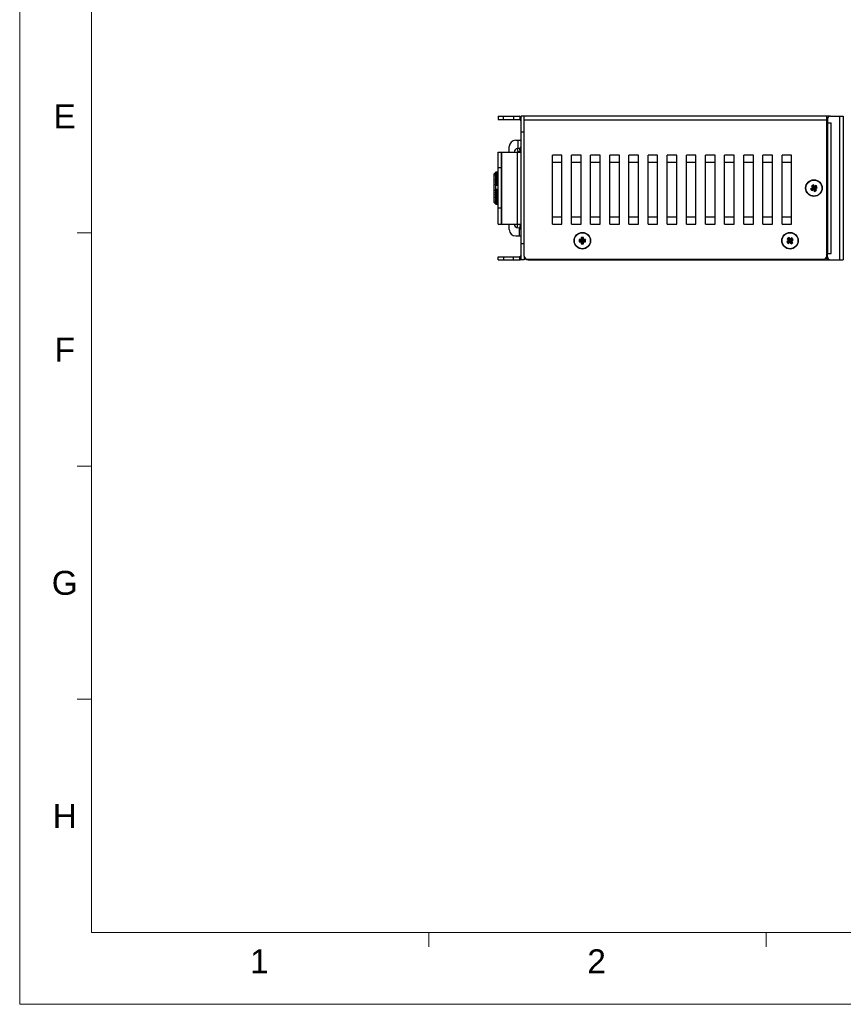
# Model space of a CAD drawing. Extents: x 879 to 1770, y -20 to 610.
# Tile 1 of 16: x 879 to 1137, y -20 to 288. Entities that reach past the tile are written whole.
import ezdxf
from ezdxf.enums import TextEntityAlignment as Align

# ---------------------------------------------------------------- set-up
doc = ezdxf.new("R2010")
doc.units = 0
doc.header["$LTSCALE"] = 2
doc.header["$MEASUREMENT"] = 0
doc.layers.get('0').update_dxf_attribs({"linetype": 'CONTINUOUS'})
for name, color, linetype in [('3105460500_DXF_CONTINUOU97', 7, 'CONTINUOUS'), ('3991141100_CDXF_CONTINUO86', 7, 'CONTINUOUS'), ('3991141200_BDXF_CONTINUO89', 7, 'CONTINUOUS'), ('3991161200_PDXF_CONTINUO87', 7, 'CONTINUOUS'), ('46-111-501-1DXF_CONTINUO95', 7, 'CONTINUOUS'), ('BACK_PLATE_2DXF_CONTINUO96', 7, 'CONTINUOUS'), ('SNAP_2_DXF_CONTINUOUS_LINE', 7, 'CONTINUOUS')]:
    doc.layers.add(name, color=color, linetype=linetype)
doc.styles.add('TEXTSTYLE_1', font='ARIAL.TTF')

msp = doc.modelspace()

# ---------------------------------------------------------------- linework, layer by layer
at = {"linetype": 'Continuous', "lineweight": 5}
for p, q in [((878.658, 609.697), (878.658, -20.303)), ((901.158, 587.197), (901.158, 2.197)), ((901.158, 221.572), (896.658, 221.572)), ((901.158, 148.447), (896.658, 148.447)), ((901.158, 75.322), (896.658, 75.322)), ((901.158, 2.197), (1747.158, 2.197)), ((1006.908, 2.197), (1006.908, -2.303)), ((1112.658, 2.197), (1112.658, -2.303)), ((878.658, -20.303), (1769.658, -20.303))]:
    msp.add_line(p, q, dxfattribs=at)
at = {"layer": '3105460500_DXF_CONTINUOU97', "color": 7, "linetype": 'Continuous'}
for p, q in [((1127.149, 235.731), (1126.583, 235.411)), ((1126.583, 235.411), (1126.928, 234.802)), ((1126.583, 235.411), (1126.948, 235.31)), ((1127.437, 236.642), (1126.828, 236.297)), ((1126.828, 236.297), (1127.149, 235.731)), ((1126.828, 236.297), (1127.193, 236.196)), ((1126.928, 234.802), (1127.029, 235.167)), ((1126.928, 234.802), (1127.494, 235.122)), ((1127.514, 235.63), (1126.948, 235.31)), ((1126.948, 235.31), (1127.029, 235.167)), ((1127.029, 235.167), (1127.595, 235.488)), ((1127.149, 235.731), (1127.514, 235.63)), ((1127.336, 236.277), (1127.193, 236.196)), ((1127.193, 236.196), (1127.514, 235.63)), ((1127.437, 236.642), (1127.336, 236.277)), ((1127.657, 235.711), (1127.336, 236.277)), ((1127.758, 236.076), (1127.437, 236.642)), ((1127.494, 235.122), (1127.595, 235.488)), ((1127.494, 235.122), (1127.814, 234.557)), ((1127.595, 235.488), (1127.915, 234.922)), ((1127.758, 236.076), (1127.657, 235.711)), ((1128.222, 236.032), (1127.657, 235.711)), ((1127.738, 235.568), (1128.303, 235.889)), ((1128.058, 235.003), (1127.738, 235.568)), ((1128.103, 235.467), (1127.738, 235.568)), ((1128.323, 236.397), (1127.758, 236.076)), ((1127.814, 234.557), (1127.915, 234.922)), ((1127.814, 234.557), (1128.423, 234.902)), ((1127.915, 234.922), (1128.058, 235.003)), ((1128.423, 234.902), (1128.058, 235.003)), ((1128.103, 235.467), (1128.668, 235.788)), ((1128.423, 234.902), (1128.103, 235.467)), ((1128.323, 236.397), (1128.222, 236.032)), ((1128.303, 235.889), (1128.222, 236.032)), ((1128.668, 235.788), (1128.303, 235.889)), ((1128.668, 235.788), (1128.323, 236.397)), ((1054.028, 219.456), (1054.023, 218.756)), ((1054.028, 219.456), (1054.294, 219.186)), ((1054.678, 219.452), (1054.028, 219.456)), ((1054.294, 219.186), (1054.293, 219.022)), ((1054.944, 219.182), (1054.294, 219.186)), ((1054.682, 220.102), (1054.678, 219.452)), ((1054.678, 219.452), (1054.944, 219.182)), ((1054.682, 220.102), (1054.949, 219.832)), ((1055.382, 220.097), (1054.682, 220.102)), ((1054.949, 219.832), (1054.944, 219.182)), ((1055.113, 219.831), (1054.949, 219.832)), ((1055.108, 219.181), (1055.113, 219.831)), ((1055.378, 219.447), (1055.108, 219.181)), ((1055.758, 219.177), (1055.108, 219.181)), ((1055.382, 220.097), (1055.113, 219.831)), ((1055.378, 219.447), (1055.382, 220.097)), ((1056.028, 219.443), (1055.378, 219.447)), ((1056.028, 219.443), (1055.758, 219.177)), ((1056.023, 218.743), (1056.028, 219.443)), ((1119.816, 220.113), (1119.252, 219.698)), ((1119.252, 219.698), (1119.636, 219.174)), ((1119.252, 219.698), (1119.626, 219.641)), ((1119.758, 219.738), (1119.626, 219.641)), ((1119.626, 219.641), (1120.011, 219.117)), ((1119.816, 220.113), (1119.758, 219.738)), ((1120.143, 219.214), (1119.758, 219.738)), ((1120.201, 219.589), (1119.816, 220.113)), ((1120.667, 219.599), (1120.143, 219.214)), ((1120.201, 219.589), (1120.143, 219.214)), ((1120.724, 219.974), (1120.201, 219.589)), ((1120.24, 219.082), (1120.764, 219.467)), ((1120.615, 219.025), (1121.139, 219.409)), ((1120.724, 219.974), (1120.667, 219.599)), ((1120.764, 219.467), (1120.667, 219.599)), ((1121.139, 219.409), (1120.724, 219.974)), ((1121.139, 219.409), (1120.764, 219.467)), ((1054.023, 218.756), (1054.293, 219.022)), ((1054.023, 218.756), (1054.673, 218.752)), ((1054.293, 219.022), (1054.943, 219.018)), ((1054.673, 218.752), (1054.669, 218.102)), ((1054.669, 218.102), (1054.939, 218.368)), ((1054.669, 218.102), (1055.369, 218.097)), ((1054.673, 218.752), (1054.943, 219.018)), ((1054.943, 219.018), (1054.939, 218.368)), ((1054.939, 218.368), (1055.103, 218.367)), ((1055.103, 218.367), (1055.107, 219.017)), ((1055.369, 218.097), (1055.103, 218.367)), ((1055.373, 218.747), (1055.107, 219.017)), ((1055.107, 219.017), (1055.757, 219.013)), ((1055.369, 218.097), (1055.373, 218.747)), ((1055.373, 218.747), (1056.023, 218.743)), ((1055.757, 219.013), (1055.758, 219.177)), ((1056.023, 218.743), (1055.757, 219.013)), ((1119.636, 219.174), (1119.113, 218.789)), ((1119.113, 218.789), (1119.527, 218.225)), ((1119.113, 218.789), (1119.487, 218.732)), ((1120.011, 219.117), (1119.487, 218.732)), ((1119.487, 218.732), (1119.584, 218.6)), ((1119.527, 218.225), (1120.051, 218.61)), ((1119.527, 218.225), (1119.584, 218.6)), ((1119.584, 218.6), (1120.108, 218.985)), ((1119.636, 219.174), (1120.011, 219.117)), ((1120.051, 218.61), (1120.108, 218.985)), ((1120.051, 218.61), (1120.436, 218.086)), ((1120.108, 218.985), (1120.493, 218.461)), ((1120.625, 218.558), (1120.24, 219.082)), ((1120.615, 219.025), (1120.24, 219.082)), ((1120.436, 218.086), (1121, 218.501)), ((1120.436, 218.086), (1120.493, 218.461)), ((1120.493, 218.461), (1120.625, 218.558)), ((1121, 218.501), (1120.615, 219.025)), ((1121, 218.501), (1120.625, 218.558))]:
    msp.add_line(p, q, dxfattribs=at)
for centre in [(1127.626, 235.599), (1055.026, 219.099), (1120.126, 219.099)]:
    msp.add_circle(centre, 2.5, dxfattribs=at)
at = {"layer": '3991141100_CDXF_CONTINUO86', "color": 3, "linetype": 'Continuous'}
for p, q in [((1036.826, 214.299), (1036.826, 258.099)), ((1132.826, 258.099), (1036.826, 258.099)), ((1131.626, 256.899), (1036.826, 256.899)), ((1131.626, 214.299), (1131.626, 258.099)), ((1045.626, 224.308), (1045.626, 245.891)), ((1048.626, 245.891), (1045.626, 245.891)), ((1048.626, 224.308), (1048.626, 245.891)), ((1051.626, 224.308), (1051.626, 245.891)), ((1054.626, 245.891), (1051.626, 245.891)), ((1054.626, 224.308), (1054.626, 245.891)), ((1057.626, 224.308), (1057.626, 245.891)), ((1060.626, 245.891), (1057.626, 245.891)), ((1060.626, 224.308), (1060.626, 245.891)), ((1063.626, 224.308), (1063.626, 245.891)), ((1066.626, 245.891), (1063.626, 245.891)), ((1066.626, 224.308), (1066.626, 245.891)), ((1069.626, 224.308), (1069.626, 245.891)), ((1072.626, 245.891), (1069.626, 245.891)), ((1072.626, 224.308), (1072.626, 245.891)), ((1075.626, 224.308), (1075.626, 245.891)), ((1078.626, 245.891), (1075.626, 245.891)), ((1078.626, 224.308), (1078.626, 245.891)), ((1081.626, 224.308), (1081.626, 245.891)), ((1084.626, 245.891), (1081.626, 245.891)), ((1084.626, 224.308), (1084.626, 245.891)), ((1087.626, 224.308), (1087.626, 245.891)), ((1090.626, 245.891), (1087.626, 245.891)), ((1090.626, 224.308), (1090.626, 245.891)), ((1093.626, 224.308), (1093.626, 245.891)), ((1096.626, 245.891), (1093.626, 245.891)), ((1096.626, 224.308), (1096.626, 245.891)), ((1099.626, 224.308), (1099.626, 245.891)), ((1102.626, 245.891), (1099.626, 245.891)), ((1102.626, 224.308), (1102.626, 245.891)), ((1105.626, 224.308), (1105.626, 245.891)), ((1108.626, 245.891), (1105.626, 245.891)), ((1108.626, 224.308), (1108.626, 245.891)), ((1111.626, 224.308), (1111.626, 245.891)), ((1114.626, 245.891), (1111.626, 245.891)), ((1114.626, 224.308), (1114.626, 245.891)), ((1117.626, 224.308), (1117.626, 245.891)), ((1120.626, 245.891), (1117.626, 245.891)), ((1120.626, 224.308), (1120.626, 245.891)), ((1048.626, 243.599), (1045.626, 243.599)), ((1054.626, 243.599), (1051.626, 243.599)), ((1060.626, 243.599), (1057.626, 243.599)), ((1066.626, 243.599), (1063.626, 243.599)), ((1072.626, 243.599), (1069.626, 243.599)), ((1078.626, 243.599), (1075.626, 243.599)), ((1084.626, 243.599), (1081.626, 243.599)), ((1090.626, 243.599), (1087.626, 243.599)), ((1096.626, 243.599), (1093.626, 243.599)), ((1102.626, 243.599), (1099.626, 243.599)), ((1108.626, 243.599), (1105.626, 243.599)), ((1114.626, 243.599), (1111.626, 243.599)), ((1120.626, 243.599), (1117.626, 243.599)), ((1045.626, 226.599), (1048.626, 226.599)), ((1051.626, 226.599), (1054.626, 226.599)), ((1057.626, 226.599), (1060.626, 226.599)), ((1063.626, 226.599), (1066.626, 226.599)), ((1069.626, 226.599), (1072.626, 226.599)), ((1075.626, 226.599), (1078.626, 226.599)), ((1081.626, 226.599), (1084.626, 226.599)), ((1087.626, 226.599), (1090.626, 226.599)), ((1093.626, 226.599), (1096.626, 226.599)), ((1099.626, 226.599), (1102.626, 226.599)), ((1105.626, 226.599), (1108.626, 226.599)), ((1111.626, 226.599), (1114.626, 226.599)), ((1117.626, 226.599), (1120.626, 226.599)), ((1045.626, 224.308), (1048.626, 224.308)), ((1051.626, 224.308), (1054.626, 224.308)), ((1057.626, 224.308), (1060.626, 224.308)), ((1063.626, 224.308), (1066.626, 224.308)), ((1069.626, 224.308), (1072.626, 224.308)), ((1075.626, 224.308), (1078.626, 224.308)), ((1081.626, 224.308), (1084.626, 224.308)), ((1087.626, 224.308), (1090.626, 224.308)), ((1093.626, 224.308), (1096.626, 224.308)), ((1099.626, 224.308), (1102.626, 224.308)), ((1105.626, 224.308), (1108.626, 224.308)), ((1111.626, 224.308), (1114.626, 224.308)), ((1117.626, 224.308), (1120.626, 224.308)), ((1037.826, 213.299), (1130.626, 213.299))]:
    msp.add_line(p, q, dxfattribs=at)
at = {"layer": '3991141100_CDXF_CONTINUO86', "color": 7, "linetype": 'Continuous'}
msp.add_line((1131.826, 257.099), (1131.626, 257.099), dxfattribs=at)
at = {"layer": '3991141100_CDXF_CONTINUO86', "color": 3, "linetype": 'Continuous'}
for centre in [(1127.626, 235.599), (1055.026, 219.099), (1120.126, 219.099)]:
    msp.add_circle(centre, 2.6, dxfattribs=at)
for centre, start, end in [((1037.826, 214.299), 180, 270), ((1130.626, 214.299), 270, 0)]:
    msp.add_arc(centre, 1, start, end, dxfattribs=at)
at = {"layer": '3991141200_BDXF_CONTINUO89', "color": 7, "linetype": 'Continuous'}
for p, q in [((1038.026, 213.099), (1038.026, 213.299)), ((1038.026, 213.099), (1132.826, 213.099)), ((1042.026, 213.099), (1042.026, 213.299)), ((1042.526, 213.099), (1042.526, 213.299)), ((1042.776, 213.299), (1042.776, 213.099)), ((1043.026, 213.299), (1043.026, 213.236)), ((1125.126, 213.299), (1125.126, 213.236)), ((1125.376, 213.099), (1125.376, 213.299)), ((1125.626, 213.099), (1125.626, 213.299)), ((1126.126, 213.099), (1126.126, 213.299)), ((1131.626, 214.099), (1131.626, 213.099))]:
    msp.add_line(p, q, dxfattribs=at)
at = {"layer": '3991141200_BDXF_CONTINUO89', "color": 3, "linetype": 'Continuous'}
msp.add_line((1131.626, 214.099), (1131.826, 214.099), dxfattribs=at)
at = {"layer": '3991141200_BDXF_CONTINUO89', "color": 7, "linetype": 'Continuous'}
msp.add_arc((1038.026, 214.299), 1.2, 180, 270, dxfattribs=at)
for points, start_tangent, end_tangent in [([(1042.776, 213.099), (1042.844, 213.1), (1042.899, 213.102), (1042.938, 213.107), (1042.967, 213.117), (1042.989, 213.132), (1043.006, 213.151), (1043.017, 213.175), (1043.024, 213.203)], (1, 0), (0.1430165, 0.9897203)), ([(1043.024, 213.203), (1043.026, 213.236)], (0.1430165, 0.9897203), (0, 1)), ([(1125.128, 213.203), (1125.126, 213.236)], (-0.1430165, 0.9897203), (0, 1)), ([(1125.376, 213.099), (1125.308, 213.1), (1125.253, 213.102), (1125.214, 213.107), (1125.184, 213.117), (1125.162, 213.132), (1125.146, 213.151), (1125.135, 213.175), (1125.128, 213.203)], (-1, 0), (-0.1430165, 0.9897203))]:
    msp.add_spline(points, degree=3, dxfattribs=dict(at, start_tangent=start_tangent, end_tangent=end_tangent))
at = {"layer": '3991161200_PDXF_CONTINUO87', "color": 7, "linetype": 'Continuous'}
for p, q in [((1131.826, 257.099), (1131.826, 255.099)), ((1132.826, 258.099), (1136.826, 258.099)), ((1135.626, 258.099), (1135.626, 213.099)), ((1136.826, 258.099), (1136.826, 213.099)), ((1131.64, 255.099), (1131.826, 255.099)), ((1131.826, 256.099), (1133.026, 256.099)), ((1131.838, 256.099), (1131.838, 215.099)), ((1133.026, 215.099), (1133.026, 256.099)), ((1131.64, 216.099), (1131.826, 216.099)), ((1131.826, 214.099), (1131.826, 216.099)), ((1131.826, 215.099), (1133.026, 215.099)), ((1132.826, 213.099), (1136.826, 213.099))]:
    msp.add_line(p, q, dxfattribs=at)
for centre, start, end in [((1132.826, 257.099), 90, 180), ((1132.826, 214.099), 180, 270)]:
    msp.add_arc(centre, 1, start, end, dxfattribs=at)
at = {"layer": '46-111-501-1DXF_CONTINUO95', "color": 6, "linetype": 'Continuous'}
for p, q in [((1027.326, 238.499), (1027.326, 232.699)), ((1027.426, 240.099), (1027.912, 240.586)), ((1027.426, 231.099), (1027.426, 240.099)), ((1027.726, 240.371), (1027.726, 240.385)), ((1027.74, 240.385), (1027.726, 240.385)), ((1027.726, 239.872), (1027.726, 239.935)), ((1027.833, 239.935), (1027.726, 239.935)), ((1027.726, 239.564), (1027.726, 239.611)), ((1027.83, 239.611), (1027.726, 239.611)), ((1027.726, 239.193), (1027.726, 239.249)), ((1028.626, 239.249), (1027.726, 239.249)), ((1027.726, 238.766), (1027.726, 238.83)), ((1028.626, 238.83), (1027.726, 238.83)), ((1027.854, 238.788), (1027.726, 238.766)), ((1027.726, 238.289), (1027.726, 238.359)), ((1028.626, 238.359), (1027.726, 238.359)), ((1027.854, 238.292), (1027.726, 238.289)), ((1027.726, 237.769), (1027.726, 237.845)), ((1028.626, 237.845), (1027.726, 237.845)), ((1027.726, 237.769), (1028.626, 237.769)), ((1027.854, 237.753), (1027.726, 237.769)), ((1027.838, 240.502), (1027.854, 240.518)), ((1027.853, 240.083), (1028.626, 240.083)), ((1027.854, 240.527), (1027.887, 240.561)), ((1027.854, 240.518), (1027.884, 240.518)), ((1027.854, 239.763), (1028.626, 239.763)), ((1027.854, 239.4), (1028.626, 239.4)), ((1027.854, 239.234), (1027.89, 239.24)), ((1027.854, 238.977), (1028.626, 238.977)), ((1027.854, 238.788), (1027.876, 238.79)), ((1027.854, 238.501), (1028.626, 238.501)), ((1027.854, 238.292), (1027.861, 238.292)), ((1028.626, 238.292), (1027.854, 238.292)), ((1027.854, 237.978), (1028.626, 237.978)), ((1028.626, 237.753), (1027.854, 237.753)), ((1028.626, 238.79), (1027.875, 238.79)), ((1028.626, 238.788), (1027.875, 238.788)), ((1028.626, 239.24), (1027.889, 239.24)), ((1028.626, 239.234), (1027.889, 239.234)), ((1028.626, 239.636), (1027.9, 239.636)), ((1027.912, 239.97), (1027.926, 239.965)), ((1027.913, 240.587), (1027.926, 240.599)), ((1027.926, 240.596), (1027.926, 240.599)), ((1028.626, 240.599), (1027.926, 240.599)), ((1027.926, 240.596), (1028.626, 240.596)), ((1027.926, 240.199), (1027.926, 240.558)), ((1028.626, 240.558), (1027.926, 240.558)), ((1027.926, 240.199), (1028.626, 240.199)), ((1028.626, 239.97), (1027.926, 239.97)), ((1027.926, 239.888), (1027.926, 239.965)), ((1028.626, 239.965), (1027.926, 239.965)), ((1027.926, 239.888), (1028.626, 239.888)), ((1027.926, 239.532), (1027.926, 239.625)), ((1028.626, 239.625), (1027.926, 239.625)), ((1027.926, 239.532), (1028.626, 239.532)), ((1027.926, 239.114), (1027.926, 239.221)), ((1028.626, 239.221), (1027.926, 239.221)), ((1027.926, 239.114), (1028.626, 239.114)), ((1027.926, 238.64), (1027.926, 238.761)), ((1028.626, 238.761), (1027.926, 238.761)), ((1027.926, 238.64), (1028.626, 238.64)), ((1027.926, 238.119), (1027.926, 238.25)), ((1028.626, 238.25), (1027.926, 238.25)), ((1027.926, 238.119), (1028.626, 238.119)), ((1027.726, 237.216), (1027.726, 237.296)), ((1028.626, 237.296), (1027.726, 237.296)), ((1027.726, 237.216), (1028.626, 237.216)), ((1027.726, 236.579), (1027.726, 236.72)), ((1028.626, 236.72), (1027.726, 236.72)), ((1027.726, 236.579), (1028.626, 236.579)), ((1027.726, 234.838), (1027.726, 234.98)), ((1028.626, 234.98), (1027.726, 234.98)), ((1027.726, 234.838), (1028.626, 234.838)), ((1028.626, 236.526), (1027.852, 236.526)), ((1027.852, 235.043), (1028.626, 235.043)), ((1027.854, 237.419), (1028.626, 237.419)), ((1028.626, 237.18), (1027.854, 237.18)), ((1027.854, 236.83), (1028.626, 236.83)), ((1028.626, 234.736), (1027.854, 234.736)), ((1027.926, 237.558), (1027.926, 237.698)), ((1028.626, 237.698), (1027.926, 237.698)), ((1027.926, 237.558), (1028.626, 237.558)), ((1027.926, 236.966), (1027.926, 237.113)), ((1028.626, 237.113), (1027.926, 237.113)), ((1027.926, 236.966), (1028.626, 236.966)), ((1027.926, 235.166), (1027.926, 236.41)), ((1028.626, 236.41), (1027.926, 236.41)), ((1028.626, 235.166), (1027.926, 235.166)), ((1027.726, 234.25), (1027.726, 234.332)), ((1028.626, 234.332), (1027.726, 234.332)), ((1027.726, 234.25), (1028.626, 234.25)), ((1027.726, 233.684), (1027.726, 233.762)), ((1028.626, 233.762), (1027.726, 233.762)), ((1027.726, 233.684), (1028.626, 233.684)), ((1027.726, 233.221), (1027.854, 233.23)), ((1027.726, 233.147), (1027.726, 233.221)), ((1028.626, 233.221), (1027.726, 233.221)), ((1027.726, 233.147), (1028.626, 233.147)), ((1027.726, 232.649), (1027.726, 232.717)), ((1027.726, 232.717), (1027.854, 232.707)), ((1027.726, 232.649), (1028.626, 232.649)), ((1027.726, 232.198), (1027.726, 232.259)), ((1027.726, 232.198), (1028.626, 232.198)), ((1027.726, 231.8), (1027.726, 231.853)), ((1027.726, 231.8), (1027.872, 231.8)), ((1027.854, 234.379), (1028.626, 234.379)), ((1028.626, 234.135), (1027.854, 234.135)), ((1027.854, 233.79), (1028.626, 233.79)), ((1028.626, 233.556), (1027.854, 233.556)), ((1027.854, 233.23), (1028.626, 233.23)), ((1028.626, 233.01), (1027.854, 233.01)), ((1027.854, 232.707), (1027.863, 232.707)), ((1027.854, 232.707), (1028.626, 232.707)), ((1028.626, 232.505), (1027.854, 232.505)), ((1028.626, 232.049), (1027.854, 232.049)), ((1028.626, 231.648), (1027.854, 231.648)), ((1028.626, 232.707), (1027.862, 232.707)), ((1027.877, 232.23), (1028.626, 232.23)), ((1028.626, 232.227), (1027.877, 232.227)), ((1027.89, 231.805), (1028.626, 231.805)), ((1028.626, 231.798), (1027.89, 231.798)), ((1027.926, 234.48), (1027.926, 234.604)), ((1027.926, 234.604), (1028.626, 234.604)), ((1028.626, 234.48), (1027.926, 234.48)), ((1027.926, 233.878), (1027.926, 233.997)), ((1027.926, 233.997), (1028.626, 233.997)), ((1028.626, 233.878), (1027.926, 233.878)), ((1027.926, 233.303), (1027.926, 233.416)), ((1027.926, 233.416), (1028.626, 233.416)), ((1028.626, 233.303), (1027.926, 233.303)), ((1027.926, 232.765), (1027.926, 232.87)), ((1027.926, 232.87), (1028.626, 232.87)), ((1028.626, 232.765), (1027.926, 232.765)), ((1027.926, 232.271), (1027.926, 232.366)), ((1027.926, 232.366), (1028.626, 232.366)), ((1028.626, 232.271), (1027.926, 232.271)), ((1027.926, 231.829), (1027.926, 231.914)), ((1027.926, 231.914), (1028.626, 231.914)), ((1028.626, 231.829), (1027.926, 231.829)), ((1027.426, 231.099), (1027.723, 230.802)), ((1027.726, 231.434), (1027.726, 231.507)), ((1027.726, 231.434), (1027.871, 231.434)), ((1027.726, 230.857), (1027.726, 230.881)), ((1027.726, 230.857), (1027.754, 230.857)), ((1027.726, 230.801), (1027.726, 230.805)), ((1027.854, 230.718), (1027.827, 230.748)), ((1027.854, 230.671), (1027.849, 230.676)), ((1028.626, 231.284), (1027.853, 231.284)), ((1028.626, 230.718), (1027.854, 230.718)), ((1027.864, 230.671), (1027.854, 230.671)), ((1027.874, 230.652), (1027.854, 230.671)), ((1027.89, 230.636), (1027.874, 230.652)), ((1028.626, 231.427), (1027.901, 231.427)), ((1027.912, 230.613), (1027.91, 230.615)), ((1027.926, 230.6), (1027.912, 230.613)), ((1028.626, 230.724), (1027.921, 230.724)), ((1027.922, 230.724), (1027.926, 230.726)), ((1028.626, 230.619), (1027.925, 230.619)), ((1027.925, 230.619), (1027.926, 230.619)), ((1027.926, 231.447), (1027.926, 231.519)), ((1027.926, 231.519), (1028.626, 231.519)), ((1028.626, 231.447), (1027.926, 231.447)), ((1027.926, 231.141), (1027.926, 231.162)), ((1027.926, 231.162), (1028.626, 231.162)), ((1028.626, 231.141), (1027.926, 231.141)), ((1027.926, 230.726), (1027.926, 230.737)), ((1027.926, 230.737), (1028.626, 230.737)), ((1028.626, 230.726), (1027.926, 230.726)), ((1027.926, 230.619), (1027.926, 230.632)), ((1027.926, 230.632), (1028.626, 230.632)), ((1027.926, 230.6), (1028.626, 230.6))]:
    msp.add_line(p, q, dxfattribs=at)
for centre, radius, start, end in [((1027.426, 238.499), 0.1, 90, 180), ((1052.632, 216.619), 34.426, 136.07164, 136.34216), ((1050.801, 215.436), 33.974, 132.49051, 132.78136), ((1057.586, 214.533), 39.203, 139.32637, 139.61172), ((1043.721, 212.893), 31.364, 120.39149, 120.66371), ((1056.579, 215.434), 37.643, 139.73685, 140.0401), ((1042.066, 208.281), 34.413, 114.39184, 114.62672), ((1056.299, 215.105), 37.408, 139.49968, 139.80334), ((1040.779, 197.972), 43.239, 107.39316, 107.57149), ((1055.508, 214.772), 36.751, 138.80543, 139.11021), ((1054.256, 214.415), 35.738, 137.62668, 137.93292), ((1052.621, 213.992), 34.479, 135.91697, 136.22443), ((1034.117, 234.389), 8.77, 135.03033, 135.2698), ((1050.706, 213.43), 33.131, 133.60987, 133.91724), ((1040.503, 283.364), 47.884, 254.52423, 254.68353), ((1048.632, 212.605), 31.915, 130.6189, 130.92318), ((1042.395, 271.766), 38.123, 247.36953, 247.5755), ((1043.498, 203.45), 35.255, 116.34598, 116.57585), ((1047.135, 259.042), 31.025, 231.27314, 231.57636), ((1027.426, 232.699), 0.1, 180, 270), ((1041.323, 197.036), 39.698, 109.83265, 110.02972), ((1049.225, 257.97), 32.013, 227.81116, 228.12046), ((1040.32, 176.319), 58.807, 102.23869, 102.36669), ((1051.234, 257.273), 33.303, 225.09859, 225.40952), ((1053.037, 256.78), 34.628, 223.03589, 223.3462), ((1054.519, 256.39), 35.798, 221.54291, 221.85176), ((1040.367, 287.702), 56.866, 257.15635, 257.28897), ((1055.589, 256.046), 36.675, 220.56026, 220.86769), ((1041.396, 268.501), 39.115, 249.54345, 249.74399), ((1056.178, 255.716), 37.169, 220.04863, 220.35517), ((1042.851, 261.04), 33.181, 242.88011, 243.12886), ((1057.506, 256.605), 38.993, 220.20561, 220.49357), ((1049.727, 256.278), 33.602, 229.09723, 229.38285), ((1053.309, 254.36), 34.741, 222.57266, 222.81797), ((1050.826, 254.665), 33.21, 225.92766, 226.2351), ((1051.725, 254.363), 33.633, 224.47248, 224.77203), ((1032.843, 235.547), 6.975, 224.75408, 224.98825)]:
    msp.add_arc(centre, radius, start, end, dxfattribs=at)
for points, start_tangent, end_tangent in [([(1027.853, 240.488), (1027.878, 240.513), (1027.903, 240.537), (1027.926, 240.558)], (0.7118613, 0.7023201), (0.7390879, 0.673609)), ([(1027.926, 240.199), (1027.92, 240.18), (1027.905, 240.154), (1027.883, 240.121), (1027.853, 240.083)], (-0.1285935, -0.9916974), (-0.6517292, -0.7584517)), ([(1027.906, 240.573), (1027.884, 240.55), (1027.854, 240.518)], (-0.6701301, -0.7422436), (-0.6942058, -0.7197766)), ([(1027.854, 239.947), (1027.887, 239.964), (1027.911, 239.97), (1027.912, 239.97)], (0.8540473, 0.5201954), (0.9996057, -0.0280794)), ([(1027.926, 239.888), (1027.92, 239.865), (1027.906, 239.836), (1027.884, 239.802), (1027.854, 239.763)], (-0.1027869, -0.9947034), (-0.6462772, -0.7631027)), ([(1027.854, 239.622), (1027.887, 239.634), (1027.902, 239.636)], (0.9011212, 0.4335673), (0.9999958, -0.002912)), ([(1027.926, 239.532), (1027.92, 239.506), (1027.906, 239.474), (1027.884, 239.439), (1027.854, 239.4)], (-0.087531, -0.9961618), (-0.6494304, -0.760421)), ([(1027.926, 239.114), (1027.92, 239.086), (1027.906, 239.052), (1027.884, 239.015), (1027.854, 238.977)], (-0.0772606, -0.9970109), (-0.6585963, -0.7524965)), ([(1027.926, 238.64), (1027.92, 238.61), (1027.906, 238.575), (1027.884, 238.538), (1027.854, 238.501)], (-0.0701264, -0.9975381), (-0.6739368, -0.738789)), ([(1027.926, 238.119), (1027.92, 238.087), (1027.906, 238.051), (1027.884, 238.014), (1027.854, 237.978)], (-0.0651319, -0.9978767), (-0.6956787, -0.7183531)), ([(1027.854, 237.753), (1027.887, 237.744), (1027.911, 237.725), (1027.926, 237.698)], (0.9964258, -0.0844725), (0.3048592, -0.9523974)), ([(1027.861, 238.292), (1027.887, 238.288), (1027.911, 238.273), (1027.926, 238.25)], (0.9999999, -0.0003419), (0.3384509, -0.9409841)), ([(1027.876, 238.79), (1027.887, 238.789), (1027.911, 238.78), (1027.926, 238.761)], (0.9999948, -0.0032119), (0.3856239, -0.9226561)), ([(1027.89, 239.24), (1027.911, 239.236), (1027.926, 239.221)], (0.9999963, 0.0027361), (0.4531375, -0.8914406)), ([(1027.902, 239.636), (1027.911, 239.635), (1027.926, 239.625)], (0.9999958, -0.002912), (0.5519284, -0.8338915)), ([(1027.926, 240.596), (1027.92, 240.589), (1027.906, 240.573)], (-0.520661, -0.8537635), (-0.6701301, -0.7422436)), ([(1027.852, 236.526), (1027.884, 236.506), (1027.908, 236.479), (1027.921, 236.445), (1027.926, 236.41)], (0.9243669, -0.3815046), (0, -1)), ([(1027.852, 235.043), (1027.884, 235.065), (1027.908, 235.095), (1027.921, 235.129), (1027.926, 235.166)], (0.8961199, 0.4438119), (0, 1)), ([(1027.926, 237.558), (1027.92, 237.524), (1027.906, 237.488), (1027.884, 237.452), (1027.854, 237.419)], (-0.061705, -0.9980944), (-0.7240323, -0.6897661)), ([(1027.854, 237.18), (1027.887, 237.166), (1027.911, 237.143), (1027.926, 237.113)], (0.9748507, -0.2228589), (0.2807541, -0.9597797)), ([(1027.926, 236.966), (1027.92, 236.932), (1027.906, 236.896), (1027.884, 236.861), (1027.854, 236.83)], (-0.0595085, -0.9982278), (-0.7590368, -0.6510477)), ([(1027.926, 234.604), (1027.924, 234.622), (1027.919, 234.641), (1027.912, 234.66), (1027.902, 234.68), (1027.89, 234.699), (1027.874, 234.718), (1027.854, 234.736)], (-0.0586882, 0.9982764), (-0.7834004, 0.6215174)), ([(1027.854, 234.379), (1027.874, 234.388), (1027.89, 234.4), (1027.902, 234.414), (1027.912, 234.429), (1027.919, 234.446), (1027.924, 234.462), (1027.926, 234.48)], (0.9406802, 0.3392944), (0.0605142, 0.9981673)), ([(1027.926, 233.997), (1027.924, 234.015), (1027.919, 234.034), (1027.912, 234.054), (1027.902, 234.074), (1027.89, 234.095), (1027.874, 234.115), (1027.854, 234.135)], (-0.0602392, 0.998184), (-0.7445105, 0.6676108)), ([(1027.854, 233.79), (1027.874, 233.797), (1027.89, 233.806), (1027.902, 233.818), (1027.912, 233.831), (1027.919, 233.846), (1027.924, 233.861), (1027.926, 233.878)], (0.9772699, 0.2119988), (0.06332, 0.9979933)), ([(1027.926, 233.416), (1027.924, 233.434), (1027.919, 233.452), (1027.912, 233.472), (1027.902, 233.492), (1027.89, 233.514), (1027.874, 233.535), (1027.854, 233.556)], (-0.0628891, 0.9980205), (-0.7121016, 0.7020765)), ([(1027.854, 233.23), (1027.874, 233.233), (1027.89, 233.24), (1027.902, 233.249), (1027.912, 233.261), (1027.919, 233.274), (1027.924, 233.288), (1027.926, 233.303)], (0.9975765, 0.0695786), (0.0675097, 0.9977186)), ([(1027.926, 232.87), (1027.924, 232.886), (1027.919, 232.904), (1027.912, 232.923), (1027.902, 232.944), (1027.89, 232.965), (1027.874, 232.988), (1027.854, 233.01)], (-0.0668811, 0.997761), (-0.6863629, 0.7272592)), ([(1027.926, 232.366), (1027.924, 232.382), (1027.919, 232.399), (1027.912, 232.417), (1027.902, 232.437), (1027.89, 232.459), (1027.874, 232.482), (1027.854, 232.505)], (-0.0726298, 0.997359), (-0.6671631, 0.7449117)), ([(1027.854, 232.23), (1027.874, 232.227), (1027.877, 232.227)], (0.9754889, -0.2200485), (0.9999998, 0.0006082)), ([(1027.926, 231.914), (1027.924, 231.928), (1027.919, 231.944), (1027.912, 231.961), (1027.902, 231.981), (1027.89, 232.002), (1027.874, 232.025), (1027.854, 232.049)], (-0.080843, 0.9967268), (-0.6542719, 0.7562594)), ([(1027.854, 231.805), (1027.874, 231.8), (1027.89, 231.798), (1027.89, 231.798)], (0.9381474, -0.346236), (1, 0.0000733)), ([(1027.926, 231.519), (1027.924, 231.532), (1027.919, 231.546), (1027.912, 231.562), (1027.902, 231.581), (1027.89, 231.602), (1027.874, 231.624), (1027.854, 231.648)], (-0.0927791, 0.9956867), (-0.6474811, 0.7620815)), ([(1027.863, 232.707), (1027.874, 232.707), (1027.89, 232.711), (1027.902, 232.718), (1027.912, 232.727), (1027.919, 232.738), (1027.924, 232.751), (1027.926, 232.765)], (0.9999991, 0.0013526), (0.0735272, 0.9972932)), ([(1027.877, 232.227), (1027.89, 232.228), (1027.902, 232.232), (1027.912, 232.239), (1027.919, 232.248), (1027.924, 232.258), (1027.926, 232.271)], (0.9999998, 0.0006082), (0.0821319, 0.9966215)), ([(1027.89, 231.798), (1027.902, 231.799), (1027.912, 231.804), (1027.919, 231.81), (1027.924, 231.819), (1027.926, 231.829)], (1, 0.0000733), (0.0946854, 0.9955072)), ([(1027.926, 231.162), (1027.92, 231.184), (1027.906, 231.212), (1027.883, 231.246), (1027.853, 231.284)], (-0.111966, 0.993712), (-0.6493233, 0.7605125)), ([(1027.853, 230.772), (1027.883, 230.747), (1027.905, 230.731), (1027.92, 230.724), (1027.922, 230.724)], (0.7590583, -0.6510227), (0.9980849, 0.0618586)), ([(1027.854, 231.441), (1027.874, 231.432), (1027.89, 231.428), (1027.901, 231.427)], (0.8920133, -0.4520091), (0.9999988, 0.0015328)), ([(1027.926, 230.632), (1027.924, 230.636), (1027.919, 230.643), (1027.912, 230.652), (1027.902, 230.664), (1027.89, 230.679), (1027.874, 230.697), (1027.854, 230.718)], (-0.3220989, 0.946706), (-0.680461, 0.7327843)), ([(1027.854, 230.681), (1027.874, 230.663), (1027.89, 230.648), (1027.902, 230.636), (1027.912, 230.628), (1027.919, 230.622), (1027.924, 230.619)], (0.7221633, -0.6917226), (0.8500325, -0.5267303)), ([(1027.901, 231.427), (1027.902, 231.427), (1027.912, 231.428), (1027.919, 231.433), (1027.924, 231.439), (1027.926, 231.447)], (0.9999988, 0.0015328), (0.1138359, 0.9934996)), ([(1027.926, 230.737), (1027.924, 230.844), (1027.924, 230.979), (1027.926, 231.141)], (-0.0279467, 0.9996094), (0.0149571, 0.9998881))]:
    msp.add_spline(points, degree=3, dxfattribs=dict(at, start_tangent=start_tangent, end_tangent=end_tangent))
at = {"layer": 'BACK_PLATE_2DXF_CONTINUO96', "color": 7, "linetype": 'Continuous'}
for p, q in [((1028.626, 258.099), (1028.626, 257.099)), ((1028.626, 258.099), (1035.226, 258.099)), ((1030.326, 257.099), (1030.326, 258.099)), ((1033.473, 258.099), (1033.473, 257.099)), ((1035.442, 258.085), (1035.442, 257.059)), ((1036.826, 258.099), (1035.826, 258.099)), ((1036.826, 253.099), (1035.826, 253.099)), ((1034.615, 248.025), (1034.789, 247.04)), ((1034.789, 247.04), (1035.504, 247.166)), ((1035.504, 247.166), (1035.33, 248.151)), ((1035.705, 248.381), (1035.826, 248.29)), ((1034.615, 223.174), (1034.789, 224.159)), ((1035.504, 224.033), (1034.789, 224.159)), ((1035.504, 224.033), (1035.33, 223.048)), ((1035.826, 222.908), (1035.705, 222.818)), ((1036.826, 218.099), (1035.826, 218.099)), ((1028.626, 213.099), (1028.626, 214.099)), ((1028.626, 213.099), (1035.226, 213.099)), ((1030.326, 214.099), (1030.326, 213.099)), ((1033.473, 213.099), (1033.473, 214.099)), ((1035.442, 213.114), (1035.442, 214.14)), ((1036.826, 213.099), (1035.826, 213.099)), ((1036.826, 214.19), (1036.826, 213.099))]:
    msp.add_line(p, q, dxfattribs=at)
at = {"layer": 'BACK_PLATE_2DXF_CONTINUO96', "color": 3, "linetype": 'Continuous'}
for p, q in [((1028.626, 257.099), (1035.226, 257.099)), ((1035.826, 213.099), (1035.826, 258.099)), ((1034.126, 250.599), (1035.808, 250.599)), ((1034.826, 250.599), (1034.826, 248.062)), ((1032.126, 246.899), (1032.126, 248.599)), ((1034.615, 248.025), (1035.33, 248.151)), ((1034.826, 247.04), (1034.826, 246.899)), ((1032.126, 222.599), (1032.126, 224.299)), ((1035.33, 223.048), (1034.615, 223.174)), ((1035.226, 224.299), (1035.226, 224.082)), ((1035.226, 223.048), (1035.226, 220.599)), ((1034.126, 220.599), (1035.826, 220.599)), ((1028.626, 214.099), (1035.226, 214.099))]:
    msp.add_line(p, q, dxfattribs=at)
at = {"layer": 'BACK_PLATE_2DXF_CONTINUO96', "color": 7, "linetype": 'Continuous'}
for centre, radius, start, end in [((1035.226, 256.499), 1.6, 67.87215, 90), ((1034.823, 246.843), 0.2, 100, 163.68097), ((1035.226, 248.742), 1.6, 280, 292.13133), ((1034.823, 224.356), 0.2, 196.31903, 260), ((1035.226, 222.457), 1.6, 67.86867, 80), ((1035.226, 214.699), 1.6, 270, 292.12785)]:
    msp.add_arc(centre, radius, start, end, dxfattribs=at)
at = {"layer": 'BACK_PLATE_2DXF_CONTINUO96', "color": 3, "linetype": 'Continuous'}
for centre, radius, start, end in [((1035.226, 256.499), 0.6, 0, 90), ((1034.126, 248.599), 2, 90, 180), ((1034.823, 246.843), 1.2, 100, 177.23109), ((1035.226, 248.742), 0.6, 280, 0), ((1035.226, 246.942), 0.6, 356.1188, 0), ((1034.126, 222.599), 2, 180, 270), ((1034.823, 224.356), 1.2, 182.76891, 260), ((1035.226, 222.457), 0.6, 0, 80), ((1035.226, 224.257), 0.6, 0, 3.8812), ((1035.226, 214.699), 0.6, 270, 0)]:
    msp.add_arc(centre, radius, start, end, dxfattribs=at)
at = {"layer": 'SNAP_2_DXF_CONTINUOUS_LINE', "color": 3, "linetype": 'Continuous'}
msp.add_line((1028.626, 224.299), (1028.626, 246.899), dxfattribs=at)
at = {"layer": 'SNAP_2_DXF_CONTINUOUS_LINE', "color": 7, "linetype": 'Continuous'}
for p, q in [((1028.626, 246.899), (1035.826, 246.899)), ((1029.626, 246.899), (1029.626, 224.299)), ((1029.826, 224.299), (1029.826, 246.899)), ((1034.626, 246.899), (1034.626, 224.299)), ((1029.626, 241.899), (1028.626, 241.899)), ((1029.626, 229.299), (1028.626, 229.299)), ((1028.626, 224.299), (1035.826, 224.299))]:
    msp.add_line(p, q, dxfattribs=at)

# ---------------------------------------------------------------- texts
at = {"linetype": 'Continuous', "lineweight": 5, "style": 'TEXTSTYLE_1'}
for s, p in [('E', (892.784, 254.338)), ('F', (892.784, 181.213)), ('G', (892.784, 108.088)), ('H', (892.784, 34.963)), ('1', (953.752, -10.561)), ('2', (1059.502, -10.561))]:
    msp.add_text(s, height=7.5, dxfattribs=at).set_placement(p, align=Align.CENTER)

doc.saveas('drawing.dxf')
